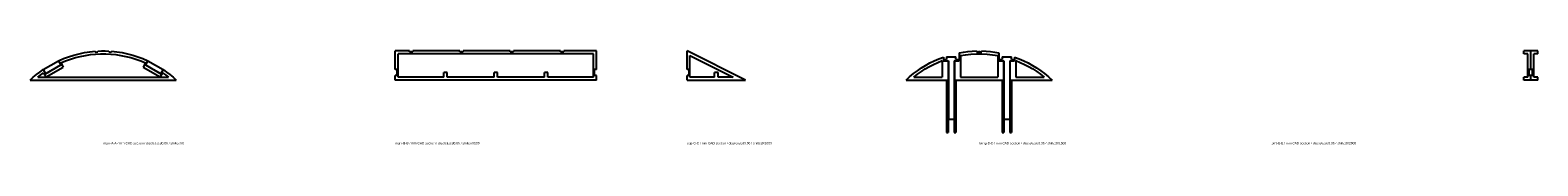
# Model space of a CAD drawing. Header units: millimetres. Extents: x -125 to 2457, y -111 to 50.
import ezdxf

# ---------------------------------------------------------------- set-up
doc = ezdxf.new("R2010")
doc.units = ezdxf.units.MM
for name, color, linetype in [('CAP-C-C', 3, 'Continuous'), ('FIXING-D-D', 4, 'Continuous'), ('JOINT-E-E', 5, 'Continuous'), ('MAIN-A-A', 1, 'Continuous'), ('MAIN-B-B', 2, 'Continuous')]:
    doc.layers.add(name, color=color, linetype=linetype)

msp = doc.modelspace()

# ---------------------------------------------------------------- linework, layer by layer
at = {"layer": 'CAP-C-C'}
for points in [[(1000, 18.2), (1000, 50)], [(1100, 0), (1000, 50)], [(1005, 41.9), (1078.8, 5)], [(1005, 5), (1005, 41.9)], [(1003.4, 18.2), (1000, 18.2)], [(1000, 0), (1000, 7.8)], [(1003.4, 7.8), (1000, 7.8)], [(1000, 0), (1100, 0)], [(1003.4, 7.8), (1003.4, 18.2)], [(1047, 5), (1005, 5)], [(1047, 5), (1047, 13)], [(1053, 13), (1047, 13)], [(1053, 5), (1053, 13)], [(1078.8, 5), (1053, 5)]]:
    msp.add_lwpolyline(points, dxfattribs=at)
at = {"layer": 'FIXING-D-D'}
for points in [[(1375, 0), (1381.2, 5.7), (1387.7, 11), (1394.4, 16.1), (1401.4, 20.8), (1408.5, 25.2), (1415.9, 29.3), (1423.4, 33), (1431.1, 36.4), (1439, 39.4)], [(1388.2, 5), (1394.6, 10), (1401.2, 14.7), (1408, 19.1), (1415, 23.1), (1422.2, 26.9), (1429.5, 30.3), (1437, 33.4)], [(1437, 33.4), (1437, 5)], [(1439, 39.4), (1439, 33)], [(1439, 33), (1447, 33)], [(1440.5, 35), (1444.5, 35)], [(1440.5, 35), (1440.5, 33)], [(1440.5, 33), (1447.5, 33)], [(1444.5, 40), (1460.5, 40)], [(1444.5, 40), (1444.5, 35)], [(1447, 33), (1447, 0)], [(1447.5, 33), (1447.5, -67)], [(1457.5, 33), (1457.5, -67)], [(1457.5, 33), (1464.5, 33)], [(1458, 33), (1458, 0)], [(1458, 33), (1466, 33)], [(1460.5, 35), (1460.5, 40)], [(1460.5, 35), (1464.5, 35)], [(1464.5, 35), (1464.5, 33)], [(1466, 46.8), (1473.3, 48), (1480.7, 49), (1488.2, 49.6), (1495.6, 49.9)], [(1466, 46.8), (1466, 33)], [(1468, 42.1), (1477.1, 43.5), (1486.2, 44.5), (1495.4, 44.9), (1504.6, 44.9), (1513.8, 44.5), (1522.9, 43.5), (1532, 42.1)], [(1468, 42.1), (1468, 5)], [(1495.6, 49.9), (1495.6, 48.4)], [(1495.6, 48.4), (1500.2, 48.5)], [(1500.2, 50), (1500.4, 50)], [(1500.2, 50), (1500.2, 48.5)], [(1500.4, 50), (1500.4, 48.5)], [(1500.4, 48.5), (1505, 48.4)], [(1505, 49.9), (1512.3, 49.6), (1519.6, 48.9), (1526.8, 48), (1534, 46.8)], [(1505, 49.9), (1505, 48.4)], [(1532, 42.1), (1532, 5)], [(1534, 46.8), (1534, 33)], [(1534, 33), (1542, 33)], [(1535.5, 35), (1539.5, 35)], [(1535.5, 35), (1535.5, 33)], [(1535.5, 33), (1542.5, 33)], [(1539.5, 40), (1555.5, 40)], [(1539.5, 40), (1539.5, 35)], [(1542, 33), (1542, 0)], [(1542.5, 33), (1542.5, -67)], [(1552.5, 33), (1552.5, -67)], [(1552.5, 33), (1559.5, 33)], [(1553, 33), (1553, 0)], [(1553, 33), (1561, 33)], [(1555.5, 35), (1555.5, 40)], [(1555.5, 35), (1559.5, 35)], [(1559.5, 35), (1559.5, 33)], [(1561, 39.4), (1568.9, 36.4), (1576.6, 33), (1584.1, 29.3), (1591.5, 25.2), (1598.6, 20.8), (1605.6, 16.1), (1612.3, 11), (1618.8, 5.7), (1625, 0)], [(1561, 39.4), (1561, 33)], [(1563, 33.4), (1563, 5)], [(1563, 33.4), (1570.5, 30.3), (1577.8, 26.9), (1585, 23.1), (1592, 19.1), (1598.8, 14.7), (1605.4, 10), (1611.8, 5)], [(1375, 0), (1447, 0)], [(1388.2, 5), (1437, 5)], [(1444.5, 0), (1447.3, 0)], [(1444.5, 0), (1444.5, -90)], [(1447.3, 0), (1447.3, -90)], [(1457.7, 0), (1460.5, 0)], [(1457.7, 0), (1457.7, -90)], [(1458, 0), (1542, 0)], [(1460.5, 0), (1460.5, -90)], [(1468, 5), (1532, 5)], [(1539.5, 0), (1542.3, 0)], [(1539.5, 0), (1539.5, -90)], [(1542.3, 0), (1542.3, -90)], [(1552.7, 0), (1555.5, 0)], [(1552.7, 0), (1552.7, -90)], [(1553, 0), (1625, 0)], [(1555.5, 0), (1555.5, -90)], [(1563, 5), (1611.8, 5)], [(1447.5, -67), (1457.5, -67)], [(1542.5, -67), (1552.5, -67)], [(1444.5, -90), (1447.3, -90)], [(1457.7, -90), (1460.5, -90)], [(1539.5, -90), (1542.3, -90)], [(1552.7, -90), (1555.5, -90)]]:
    msp.add_lwpolyline(points, dxfattribs=at)
at = {"layer": 'JOINT-E-E'}
for points in [[(2433, 45), (2433, 50)], [(2445, 50), (2433, 50)], [(2440, 45), (2433, 45)], [(2440, 5), (2440, 45)], [(2445, 18.2), (2445, 50)], [(2445, 18.2), (2445, 50)], [(2457, 50), (2445, 50)], [(2457, 45), (2450, 45)], [(2450, 5), (2450, 45)], [(2457, 45), (2457, 50)], [(2433, 0), (2433, 5)], [(2440, 5), (2433, 5)], [(2445, 0), (2433, 0)], [(2445, 18.2), (2441.6, 18.2)], [(2441.6, 7.8), (2441.6, 18.2)], [(2445, 7.8), (2441.6, 7.8)], [(2442, 8), (2442, 18)], [(2448, 18), (2442, 18)], [(2448, 8), (2442, 8)], [(2448.4, 18.2), (2445, 18.2)], [(2445, 0), (2445, 7.8)], [(2445, 0), (2445, 7.8)], [(2448.4, 7.8), (2445, 7.8)], [(2457, 0), (2445, 0)], [(2448, 8), (2448, 18)], [(2448.4, 7.8), (2448.4, 18.2)], [(2457, 5), (2450, 5)], [(2457, 0), (2457, 5)]]:
    msp.add_lwpolyline(points, dxfattribs=at)
at = {"layer": 'MAIN-A-A'}
for points in [[(-102.6, 17.9), (-76.6, 32.8)], [(-98.8, 10.9), (-72.4, 26)], [(-98.7, 11), (-72.6, 25.9)], [(-76.6, 32.8), (-72.6, 25.9)], [(-76.5, 33.1), (-67.9, 36.8), (-59.2, 40), (-50.4, 42.9), (-41.3, 45.2), (-32.2, 47.1), (-23, 48.5), (-13.8, 49.5)], [(-76.5, 33.1), (-72.4, 26)], [(-72.4, 29.5), (-64.3, 32.9), (-56, 35.9), (-47.6, 38.4), (-39.1, 40.6), (-30.5, 42.3), (-21.9, 43.6), (-13.1, 44.5), (-4.4, 44.9), (4.4, 44.9), (13.1, 44.5), (21.9, 43.6), (30.5, 42.3), (39.1, 40.6), (47.6, 38.4), (56, 35.9), (64.3, 32.9), (72.4, 29.5)], [(-72.4, 29.5), (-68.3, 22.4)], [(-13.8, 49.5), (-13.8, 48)], [(-13.8, 48), (-9.1, 48.3)], [(-9.1, 49.8), (-2.8, 50), (3.5, 50), (9.8, 49.7)], [(-9.1, 49.8), (-9.1, 48.3)], [(9.8, 49.7), (9.8, 48.2)], [(9.8, 48.2), (14.4, 47.9)], [(14.4, 49.4), (23.6, 48.5), (32.7, 47), (41.7, 45.1), (50.6, 42.8), (59.4, 40), (68, 36.7), (76.5, 33.1)], [(14.4, 49.4), (14.4, 47.9)], [(72.4, 29.5), (68.3, 22.4)], [(76.5, 33.1), (72.4, 26)], [(72.4, 26), (98.8, 10.9)], [(76.6, 32.8), (72.6, 25.9)], [(72.6, 25.9), (98.7, 11)], [(76.6, 32.8), (102.6, 17.9)], [(-125, 0), (-119.7, 4.8), (-114.3, 9.4), (-108.7, 13.8), (-102.9, 18)], [(-125, 0), (125, 0)], [(-111.8, 5), (-106.9, 8.9), (-101.9, 12.6)], [(-111.8, 5), (111.8, 5)], [(-102.9, 18), (-98.8, 10.9)], [(-102.6, 17.9), (-98.7, 11)], [(-101.9, 12.6), (-97.8, 5.5)], [(-97.8, 5.5), (-68.3, 22.4)], [(68.3, 22.4), (97.8, 5.5)], [(101.9, 12.6), (97.8, 5.5)], [(102.6, 17.9), (98.7, 11)], [(102.9, 18), (98.8, 10.9)], [(101.9, 12.6), (106.9, 8.9), (111.8, 5)], [(102.9, 18), (108.7, 13.8), (114.3, 9.4), (119.7, 4.8), (125, 0)]]:
    msp.add_lwpolyline(points, dxfattribs=at)
at = {"layer": 'MAIN-B-B'}
for points in [[(500, 18.2), (500, 50)], [(524.7, 50), (500, 50)], [(840, 45), (505, 45)], [(505, 5), (505, 45)], [(524.7, 48.5), (524.7, 50)], [(530.4, 48.5), (524.7, 48.5)], [(530.4, 48.5), (530.4, 50)], [(611, 50), (530.4, 50)], [(611, 48.5), (611, 50)], [(616.7, 48.5), (611, 48.5)], [(616.7, 48.5), (616.7, 50)], [(697.2, 50), (616.7, 50)], [(697.2, 48.5), (697.2, 50)], [(702.9, 48.5), (697.2, 48.5)], [(702.9, 48.5), (702.9, 50)], [(783.5, 50), (702.9, 50)], [(783.5, 48.5), (783.5, 50)], [(789.2, 48.5), (783.5, 48.5)], [(789.2, 48.5), (789.2, 50)], [(845, 50), (789.2, 50)], [(840, 5), (840, 45)], [(845, 18.2), (845, 50)], [(503.4, 18.2), (500, 18.2)], [(500, 0), (500, 7.8)], [(503.4, 7.8), (500, 7.8)], [(845, 0), (500, 0)], [(503.4, 7.8), (503.4, 18.2)], [(583.2, 5), (505, 5)], [(583.2, 5), (583.2, 13)], [(589.2, 13), (583.2, 13)], [(589.2, 5), (589.2, 13)], [(669.5, 5), (589.2, 5)], [(669.5, 5), (669.5, 13)], [(675.5, 13), (669.5, 13)], [(675.5, 5), (675.5, 13)], [(755.8, 5), (675.5, 5)], [(755.8, 5), (755.8, 13)], [(761.8, 13), (755.8, 13)], [(761.8, 5), (761.8, 13)], [(840, 5), (761.8, 5)], [(845, 18.2), (841.6, 18.2)], [(841.6, 7.8), (841.6, 18.2)], [(845, 7.8), (841.6, 7.8)], [(845, 0), (845, 7.8)]]:
    msp.add_lwpolyline(points, dxfattribs=at)

# ---------------------------------------------------------------- texts
at = {"layer": 'CAP-C-C'}
msp.add_text('cap-C-C / mm CAD section / discretized0.06 / shiftedX1000', height=4, dxfattribs=at).set_placement((1000, -110))
at = {"layer": 'FIXING-D-D'}
msp.add_text('fixing-D-D / mm CAD section / discretized0.06 / shiftedX1500', height=4, dxfattribs=at).set_placement((1500, -110))
at = {"layer": 'JOINT-E-E'}
msp.add_text('joint-E-E / mm CAD section / discretized0.06 / shiftedX2000', height=4, dxfattribs=at).set_placement((2000, -110))
at = {"layer": 'MAIN-A-A'}
msp.add_text('main-A-A / mm CAD section / discretized0.06 / shiftedX0', height=4, dxfattribs=at).set_placement((0, -110))
at = {"layer": 'MAIN-B-B'}
msp.add_text('main-B-B / mm CAD section / discretized0.06 / shiftedX500', height=4, dxfattribs=at).set_placement((500, -110))

doc.saveas('drawing.dxf')
